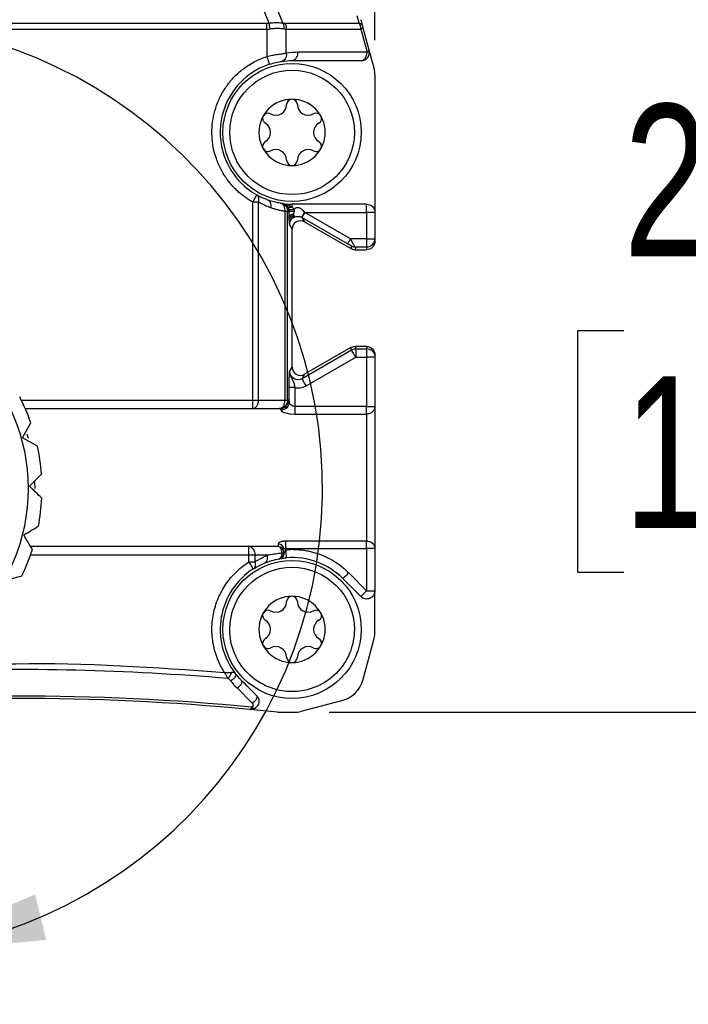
# Model space of a CAD drawing. Header units: millimetres. Extents: x 0 to 432, y 0 to 279.
# Tile 7 of 20: x 381 to 405, y 107 to 143. Entities that reach past the tile are written whole.
import ezdxf

# ---------------------------------------------------------------- set-up
doc = ezdxf.new("R2010")
doc.units = ezdxf.units.MM
doc.layers.add('DIMENSIONS', color=140, linetype='Continuous', lineweight=25)
doc.layers.add('TEXT', color=140, linetype='Continuous', lineweight=25)
doc.styles.add('SLDTEXTSTYLE0', font='TXT', dxfattribs={"width": 0.75})
doc.dimstyles.new('SLDDIMSTYLE0', dxfattribs={"dimtxt": 5.5, "dimasz": 5.5, "dimexe": 0, "dimexo": 0.0625, "dimgap": 1.375, "dimtad": 0, "dimtih": 1, "dimtoh": 1, "dimdec": 1, "dimrnd": 1e-09, "dimzin": 4, "dimdsep": 46, "dimtxsty": 'SLDTEXTSTYLE0', "dimsah": 1, "dimcen": 0.09, "dimadec": 0, "dimazin": 1, "dimtfac": 1, "dimtdec": 1, "dimtmove": 0, "dimatfit": 0, "dimfxl": 0, "dimfrac": 2, "dimtolj": 1, "dimtzin": 12, "dimarcsym": 0})

# ---------------------------------------------------------------- blocks, each defined once
blk = doc.blocks.new('_D')
at = {"layer": 'DIMENSIONS'}
for p, q in [((367.417, 142.221), (367.417, 163.127)), ((393.417, 142.221), (393.417, 163.127)), ((373.305, 160.762), (371.63, 160.762)), ((371.63, 160.762), (371.63, 152.03)), ((387.529, 160.762), (389.205, 160.762)), ((389.205, 160.762), (389.205, 152.03)), ((367.417, 159.952), (356.84, 159.952)), ((393.417, 159.952), (403.994, 159.952)), ((371.63, 152.03), (373.305, 152.03)), ((389.205, 152.03), (387.529, 152.03))]:
    blk.add_line(p, q, dxfattribs=at)
for points in [[(367.417, 159.952), (361.917, 160.798), (361.917, 159.106)], [(393.417, 159.952), (398.917, 159.106), (398.917, 160.798)]]:
    blk.add_solid(points, dxfattribs=at)
at = {"layer": 'DIMENSIONS', "char_height": 5.5, "attachment_point": 1, "style": 'SLDTEXTSTYLE0'}
for s, insert in [('26.0', (373.305, 168.969)), ('1.02', (373.305, 159.12))]:
    blk.add_mtext(s, dxfattribs=dict(at, insert=insert))
blk = doc.blocks.new('_D_1')
at = {"layer": 'DIMENSIONS'}
for p, q in [((409.534, 143.883), (409.534, 154.46)), ((390.461, 143.883), (412.709, 143.883)), ((402.422, 131.693), (400.747, 131.693)), ((400.747, 131.693), (400.747, 122.961)), ((416.646, 131.693), (418.322, 131.693)), ((418.322, 131.693), (418.322, 122.961)), ((400.747, 122.961), (402.422, 122.961)), ((418.322, 122.961), (416.646, 122.961)), ((391.756, 117.883), (412.709, 117.883)), ((409.534, 117.883), (409.534, 107.306))]:
    blk.add_line(p, q, dxfattribs=at)
for points in [[(409.534, 143.883), (410.38, 149.383), (408.688, 149.383)], [(409.534, 117.883), (408.688, 112.383), (410.38, 112.383)]]:
    blk.add_solid(points, dxfattribs=at)
at = {"layer": 'DIMENSIONS', "char_height": 5.5, "attachment_point": 1, "style": 'SLDTEXTSTYLE0'}
for s, insert in [('26.0', (402.422, 139.9)), ('1.02', (402.422, 130.051))]:
    blk.add_mtext(s, dxfattribs=dict(at, insert=insert))

msp = doc.modelspace()

# ---------------------------------------------------------------- linework, layer by layer
for p, q in [((389.586, 142.841), (389.191, 143.795)), ((389.691, 143.795), (390.086, 142.841)), ((392.844, 142.836), (392.773, 143.099)), ((371.331, 142.836), (389.503, 142.836)), ((389.503, 142.624), (389.503, 142.836)), ((390.148, 142.836), (392.844, 142.836)), ((392.983, 142.702), (392.913, 142.964)), ((393.209, 141.86), (392.983, 142.702)), ((371.331, 142.624), (389.503, 142.624)), ((389.503, 142.624), (389.503, 141.635)), ((390.21, 141.752), (390.21, 142.624)), ((390.21, 142.624), (392.906, 142.624)), ((392.906, 142.624), (393.131, 141.783)), ((393.131, 141.783), (390.629, 141.783)), ((393.383, 141.21), (393.209, 141.86)), ((390.417, 141.483), (392.919, 141.483)), ((393.417, 140.951), (393.417, 135.983)), ((389.205, 136.355), (388.996, 136.355)), ((388.996, 129.183), (388.996, 136.355)), ((389.205, 129.183), (389.205, 136.355)), ((390.161, 136.276), (390.1, 136.282)), ((393.117, 136.283), (390.417, 136.283)), ((390.417, 136.179), (390.417, 136.283)), ((390.164, 129.183), (390.164, 136.02)), ((390.255, 136.02), (390.229, 136.02)), ((390.255, 129.183), (390.255, 136.02)), ((390.863, 135.983), (393.117, 135.983)), ((392.528, 135.022), (390.875, 135.977)), ((393.117, 135.983), (393.117, 135.022)), ((393.417, 135.983), (393.329, 135.983)), ((393.417, 135.983), (393.417, 135.022)), ((390.417, 135.383), (390.325, 135.544)), ((390.768, 135.807), (390.775, 135.803)), ((392.428, 134.849), (390.775, 135.803)), ((390.775, 135.803), (390.867, 135.643)), ((390.867, 135.643), (392.548, 134.673)), ((390.417, 130.382), (390.417, 135.383)), ((393.117, 135.022), (392.528, 135.022)), ((393.417, 135.022), (393.417, 134.933)), ((392.572, 134.764), (392.548, 134.673)), ((392.722, 134.722), (392.698, 134.633)), ((392.698, 134.633), (393.117, 134.633)), ((393.117, 134.722), (392.722, 134.722)), ((393.117, 134.722), (393.117, 134.633)), ((390.778, 129.967), (392.572, 131.003)), ((392.548, 131.093), (390.867, 130.122)), ((392.572, 131.003), (392.548, 131.093)), ((392.698, 131.133), (392.722, 131.043)), ((393.117, 131.133), (392.698, 131.133)), ((392.722, 131.043), (392.722, 130.952)), ((392.722, 131.043), (393.117, 131.043)), ((393.117, 131.133), (393.117, 131.043)), ((390.927, 129.708), (392.722, 130.743)), ((392.722, 130.743), (393.117, 130.743)), ((393.117, 130.743), (393.117, 128.958)), ((393.417, 130.833), (393.417, 130.743)), ((393.417, 130.743), (393.417, 128.958)), ((390.328, 130.227), (390.417, 130.382)), ((390.867, 130.122), (390.778, 129.967)), ((390.313, 129.114), (390.313, 129.638)), ((390.513, 129.638), (390.513, 128.958)), ((380.623, 129.183), (388.996, 129.183)), ((388.996, 129.183), (389.108, 129.183)), ((388.996, 128.883), (388.996, 129.183)), ((389.108, 129.183), (389.205, 129.183)), ((389.205, 129.183), (390.164, 129.183)), ((390.294, 129.183), (390.255, 129.183)), ((380.762, 128.883), (388.996, 128.883)), ((388.996, 128.883), (389.955, 128.883)), ((389.955, 128.883), (389.994, 128.883)), ((390.513, 128.958), (390.513, 128.682)), ((393.117, 128.958), (390.513, 128.958)), ((393.117, 128.958), (393.329, 128.958)), ((390.322, 128.696), (390.513, 128.682)), ((390.513, 128.682), (393.117, 128.682)), ((393.117, 128.682), (393.117, 124.084)), ((380.663, 127.825), (380.965, 128.364)), ((381.202, 127.523), (380.663, 127.825)), ((380.877, 127.802), (380.833, 127.956)), ((380.917, 126.068), (381.348, 126.51)), ((381.359, 125.637), (380.917, 126.068)), ((381.117, 125.983), (381.113, 126.23)), ((388.859, 123.883), (380.958, 123.883)), ((389.917, 123.883), (388.859, 123.883)), ((389.917, 123.973), (389.917, 123.883)), ((393.117, 124.084), (390.197, 124.084)), ((390.197, 123.808), (390.197, 123.774)), ((390.197, 123.808), (393.117, 123.808)), ((393.117, 123.808), (393.117, 122.284)), ((393.417, 123.808), (393.329, 123.808)), ((393.417, 123.808), (393.417, 122.284)), ((380.959, 123.583), (388.859, 123.583)), ((388.859, 123.328), (388.859, 123.583)), ((389.071, 123.583), (389.071, 123.328)), ((389.071, 123.583), (389.571, 123.583)), ((388.859, 123.328), (388.973, 123.328)), ((392.256, 122.721), (392.905, 122.072)), ((392.468, 122.933), (393.117, 122.284)), ((393.417, 120.814), (393.417, 122.284)), ((392.975, 119.032), (393.383, 120.556)), ((388.425, 118.762), (388.974, 118.212)), ((390.744, 117.917), (392.268, 118.325)), ((389.891, 117.883), (390.486, 117.883))]:
    msp.add_line(p, q)
at = {"flags": 128}
for points in [[(392.983, 142.702), (392.984, 142.694), (392.981, 142.685), (392.976, 142.676), (392.967, 142.666), (392.956, 142.656), (392.942, 142.646), (392.925, 142.635), (392.906, 142.624)], [(393.131, 141.783), (393.15, 141.794), (393.167, 141.804), (393.181, 141.815), (393.193, 141.825), (393.201, 141.835), (393.207, 141.844), (393.209, 141.853), (393.209, 141.86)], [(388.996, 136.355), (389.024, 136.406), (389.052, 136.455), (389.077, 136.5), (389.1, 136.54), (389.118, 136.573), (389.132, 136.597), (389.14, 136.612), (389.143, 136.617)], [(390.451, 135.863), (390.457, 135.851), (390.463, 135.841), (390.468, 135.832), (390.472, 135.824), (390.476, 135.818), (390.478, 135.813), (390.48, 135.809), (390.481, 135.808)], [(390.875, 135.977), (390.855, 135.943), (390.837, 135.912), (390.82, 135.882), (390.805, 135.856), (390.792, 135.834), (390.783, 135.818), (390.777, 135.808), (390.775, 135.803)], [(389.953, 123.441), (389.987, 123.45), (390.005, 123.458)], [(392.468, 122.933), (392.426, 122.892), (392.387, 122.852), (392.35, 122.816), (392.318, 122.783), (392.291, 122.757), (392.272, 122.737), (392.26, 122.725), (392.256, 122.721)], [(392.967, 122.134), (392.953, 122.12), (392.941, 122.108), (392.93, 122.097), (392.921, 122.088), (392.914, 122.081), (392.909, 122.076), (392.906, 122.073), (392.905, 122.072)]]:
    msp.add_lwpolyline(points, dxfattribs=at)
for centre, radius in [((390.417, 138.883), 2.5), ((374.117, 125.983), 6.75), ((390.417, 120.883), 2.5)]:
    msp.add_circle(centre, radius)
for centre, radius, start, end in [((392.574, 142.649), 0.329, 15.8639, 34.7147), ((392.789, 142.64), 0.204, 17.6778, 74.5325), ((392.496, 142.625), 0.41, 359.8768, 16.1353), ((390.364, 141.745), 0.268, 281.4212, 8.0499), ((392.919, 141.783), 0.3, 270, 15), ((392.91, 141.67), 0.188, 272.7959, 327.9257), ((392.76, 141.776), 0.371, 326.3489, 1.0012), ((390.417, 138.883), 2.6, 108.3757, 240.6465), ((392.417, 140.951), 1, 0, 15), ((390.417, 138.883), 1.2, 0, 180), ((389.832, 139.896), 0.39, 240.7984, 359.2016), ((390.417, 139.888), 0.195, 90, 179.2016), ((390.417, 139.888), 0.195, 0.7984, 90), ((391.002, 139.896), 0.39, 180.7984, 299.2016), ((389.547, 139.385), 0.195, 150, 239.2016), ((389.547, 139.385), 0.195, 60.7984, 150), ((391.288, 139.385), 0.195, 30, 119.2016), ((391.288, 139.385), 0.195, 300.7984, 30), ((389.247, 138.883), 0.39, 300.7984, 59.2016), ((391.587, 138.883), 0.39, 120.7984, 239.2016), ((390.417, 138.883), 1.2, 180, 0), ((389.547, 138.38), 0.195, 120.7984, 210), ((391.288, 138.38), 0.195, 330, 59.2016), ((389.547, 138.38), 0.195, 210, 299.2016), ((389.832, 137.87), 0.39, 0.7984, 119.2016), ((391.002, 137.87), 0.39, 60.7984, 179.2016), ((391.288, 138.38), 0.195, 240.7984, 330), ((390.417, 137.878), 0.195, 180.7984, 270), ((390.417, 137.878), 0.195, 270, 359.2016), ((390.417, 138.883), 2.6, 262.2838, 270), ((393.117, 135.022), 0.3, 314.9831, 359.9977), ((392.619, 134.867), 0.113, 245.5515, 297.9431), ((393.117, 130.743), 0.3, 45.017, 90.0021), ((374.117, 125.983), 7.25, 19.1719, 27.2633), ((389.994, 129.183), 0.3, 270.0136, 0.0134), ((374.117, 125.983), 7.25, 4.1719, 12.2633), ((374.117, 125.983), 7.25, 349.1719, 357.2633), ((374.117, 125.983), 7.25, 334.1719, 342.2633), ((388.849, 123.695), 0.188, 32.0745, 87.2031), ((389.917, 123.683), 0.2, 0, 90), ((389.917, 123.638), 0.2, 306.0208, 359.9998), ((390.417, 120.883), 2.6, 45, 94.3506), ((390.417, 120.883), 2.6, 122.5109, 217.8015), ((390.417, 120.883), 1.2, 0, 180), ((390.417, 121.888), 0.195, 90, 179.2016), ((390.417, 121.888), 0.195, 0.7984, 90), ((389.832, 121.896), 0.39, 240.7984, 359.2016), ((391.002, 121.896), 0.39, 180.7984, 299.2016), ((389.547, 121.385), 0.195, 150, 239.2016), ((389.547, 121.385), 0.195, 60.7984, 150), ((391.288, 121.385), 0.195, 30, 119.2016), ((391.288, 121.385), 0.195, 300.7984, 30), ((390.417, 120.883), 1.2, 180, 0), ((389.247, 120.883), 0.39, 300.7984, 59.2016), ((391.587, 120.883), 0.39, 120.7984, 239.2016), ((389.547, 120.38), 0.195, 120.7984, 210), ((391.288, 120.38), 0.195, 330, 59.2016), ((392.417, 120.814), 1, 345, 0), ((389.547, 120.38), 0.195, 210, 299.2016), ((389.832, 119.87), 0.39, 0.7984, 119.2016), ((391.002, 119.87), 0.39, 60.7984, 179.2016), ((391.288, 120.38), 0.195, 240.7984, 330), ((390.417, 119.878), 0.195, 180.7984, 270), ((390.417, 119.878), 0.195, 270, 359.2016), ((380.417, 28.383), 91.046, 85.16087, 92.09708), ((387.781, 119.433), 0.456, 313.9201, 346.5954), ((392.009, 119.291), 1, 285, 345), ((380.417, 28.383), 90.088, 84.55402, 95.44598), ((380.417, 28.383), 90, 84.59891, 95.40109), ((389.047, 118.158), 0.124, 229.7166, 299.4363), ((380.417, 28.383), 90, 83.95769, 84.59891), ((390.486, 118.883), 1, 270, 285)]:
    msp.add_arc(centre, radius, start, end)
for points, knots in [([(389.503, 142.836), (389.517, 142.837), (389.545, 142.837), (389.572, 142.84), (389.586, 142.841)], [0, 0, 0, 0, 0.499219, 1, 1, 1, 1]), ([(389.586, 142.841), (389.616, 142.845), (389.675, 142.853), (389.763, 142.859), (389.849, 142.862), (389.932, 142.859), (390.012, 142.853), (390.061, 142.845), (390.086, 142.841)], [0, 0, 0, 0, 0.166896, 0.333531, 0.500032, 0.666525, 0.833139, 1, 1, 1, 1]), ([(390.121, 142.629), (390.097, 142.631), (390.048, 142.636), (389.969, 142.64), (389.886, 142.641), (389.8, 142.64), (389.712, 142.636), (389.652, 142.631), (389.621, 142.629)], [0, 0, 0, 0, 0.166916, 0.333563, 0.500068, 0.666558, 0.83316, 1, 1, 1, 1]), ([(390.086, 142.841), (390.097, 142.84), (390.118, 142.837), (390.138, 142.837), (390.148, 142.836)], [0, 0, 0, 0, 0.5009451, 1, 1, 1, 1]), ([(388.996, 136.355), (388.948, 136.383), (388.854, 136.438), (388.719, 136.53), (388.589, 136.63), (388.465, 136.736), (388.284, 136.911), (388.063, 137.171), (387.838, 137.535), (387.667, 137.929), (387.524, 138.468), (387.492, 139.164), (387.656, 139.841), (387.899, 140.343), (388.141, 140.697), (388.432, 141.012), (388.726, 141.248), (389.002, 141.419), (389.246, 141.542), (389.417, 141.604), (389.503, 141.635)], [0, 0, 0, 0, 0.0245637, 0.0490161, 0.0734354, 0.0979007, 0.1224902, 0.1863078, 0.2502036, 0.3140213, 0.3779171, 0.500014, 0.6221109, 0.6859286, 0.7498244, 0.813642, 0.8775378, 0.9184015, 0.9591005, 1, 1, 1, 1]), ([(389.503, 141.635), (389.535, 141.642), (389.598, 141.656), (389.693, 141.676), (389.787, 141.693), (389.88, 141.709), (389.969, 141.722), (390.055, 141.734), (390.137, 141.744), (390.186, 141.75), (390.21, 141.752)], [0, 0, 0, 0, 0.122414, 0.24547, 0.369216, 0.493703, 0.618978, 0.745088, 0.87208, 1, 1, 1, 1]), ([(389.503, 141.635), (389.525, 141.568), (389.551, 141.489), (389.588, 141.378), (389.598, 141.35), (389.598, 141.35)], [0, 0, 0, 0, 0.5, 0.5, 1, 1, 1, 1]), ([(390.21, 141.752), (390.215, 141.684), (390.202, 141.607), (390.137, 141.494), (390.087, 141.462), (390.041, 141.455)], [0, 0, 0, 0, 0.5, 0.5, 1, 1, 1, 1]), ([(389.598, 141.35), (389.678, 141.377), (389.76, 141.4), (389.913, 141.435), (389.983, 141.447), (390.041, 141.455)], [0, 0, 0, 0, 0.5, 0.5, 1, 1, 1, 1]), ([(388.164, 138.883), (388.164, 140.126), (389.174, 141.136), (391.661, 141.136), (392.671, 140.126), (392.671, 138.883)], [0, 0, 0, 0, 0.5, 0.5, 1, 1, 1, 1]), ([(392.671, 138.883), (392.671, 137.639), (391.661, 136.629), (389.174, 136.629), (388.164, 137.639), (388.164, 138.883)], [0, 0, 0, 0, 0.5, 0.5, 1, 1, 1, 1]), ([(389.213, 136.515), (389.213, 136.515), (389.212, 136.517), (389.212, 136.52), (389.21, 136.525), (389.207, 136.535), (389.201, 136.553), (389.186, 136.58), (389.165, 136.603), (389.148, 136.613), (389.143, 136.617)], [0, 0, 0, 0, 0.015638, 0.031277, 0.062555, 0.125107, 0.250189, 0.50017, 0.836434, 1, 1, 1, 1]), ([(389.205, 136.355), (389.208, 136.369), (389.215, 136.398), (389.22, 136.439), (389.22, 136.472), (389.217, 136.494), (389.215, 136.504), (389.214, 136.51), (389.214, 136.513), (389.213, 136.514), (389.213, 136.515)], [0, 0, 0, 0, 0.249984, 0.499968, 0.749879, 0.874926, 0.937461, 0.968731, 0.984365, 1, 1, 1, 1]), ([(389.652, 136.152), (389.6, 136.171), (389.499, 136.209), (389.349, 136.277), (389.253, 136.329), (389.205, 136.355)], [0, 0, 0, 0, 0.338362, 0.671475, 1, 1, 1, 1]), ([(389.652, 136.152), (389.655, 136.183), (389.663, 136.248), (389.643, 136.335), (389.603, 136.403), (389.563, 136.424), (389.543, 136.434)], [0, 0, 0, 0, 0.242908, 0.500061, 0.757118, 1, 1, 1, 1]), ([(390.164, 136.02), (390.169, 136.086), (390.158, 136.162), (390.096, 136.275), (390.048, 136.309), (390.003, 136.316)], [0, 0, 0, 0, 0.5, 0.5, 1, 1, 1, 1]), ([(390.003, 136.316), (390.067, 136.306), (390.135, 136.271), (390.231, 136.159), (390.255, 136.085), (390.255, 136.02)], [0, 0, 0, 0, 0.5, 0.5, 1, 1, 1, 1]), ([(390.257, 136.19), (390.25, 136.199), (390.236, 136.217), (390.212, 136.241), (390.187, 136.261), (390.159, 136.277), (390.129, 136.292), (390.097, 136.302), (390.076, 136.305), (390.068, 136.306)], [0, 0, 0, 0, 0.116844, 0.252176, 0.405961, 0.526744, 0.684642, 0.879122, 1, 1, 1, 1]), ([(390.068, 136.306), (390.099, 136.301), (390.155, 136.292), (390.229, 136.272), (390.296, 136.249), (390.358, 136.22), (390.399, 136.192), (390.417, 136.179)], [0, 0, 0, 0, 0.254132, 0.458606, 0.613418, 0.822721, 1, 1, 1, 1]), ([(393.117, 135.983), (393.117, 136.061), (393.117, 136.139), (393.117, 136.25), (393.117, 136.283), (393.117, 136.283)], [0, 0, 0, 0, 0.5, 0.5, 1, 1, 1, 1]), ([(393.117, 136.283), (393.196, 136.283), (393.274, 136.25), (393.385, 136.139), (393.417, 136.061), (393.417, 135.983)], [0, 0, 0, 0, 0.5, 0.5, 1, 1, 1, 1]), ([(390.164, 136.02), (390.12, 136.028), (390.033, 136.043), (389.904, 136.073), (389.777, 136.109), (389.693, 136.137), (389.652, 136.152)], [0, 0, 0, 0, 0.253052, 0.503881, 0.752769, 1, 1, 1, 1]), ([(390.296, 136.114), (390.29, 136.128), (390.279, 136.157), (390.265, 136.178), (390.257, 136.19)], [0, 0, 0, 0, 0.466784, 1, 1, 1, 1]), ([(390.417, 136.179), (390.387, 136.166), (390.353, 136.159), (390.294, 136.162), (390.27, 136.173), (390.257, 136.19)], [0, 0, 0, 0, 0.5, 0.5, 1, 1, 1, 1]), ([(390.313, 136.011), (390.313, 136.023), (390.312, 136.048), (390.305, 136.083), (390.299, 136.104), (390.296, 136.114)], [0, 0, 0, 0, 0.325154, 0.654883, 1, 1, 1, 1]), ([(390.296, 136.114), (390.301, 136.107), (390.313, 136.092), (390.358, 136.084), (390.417, 136.086), (390.462, 136.098), (390.483, 136.103)], [0, 0, 0, 0, 0.243437, 0.501751, 0.759145, 1, 1, 1, 1]), ([(390.488, 136.014), (390.445, 136.014), (390.398, 136.013), (390.332, 136.012), (390.314, 136.012), (390.313, 136.011)], [0, 0, 0, 0, 0.5, 0.5, 1, 1, 1, 1]), ([(390.314, 135.841), (390.314, 135.859), (390.314, 135.895), (390.313, 135.953), (390.313, 135.992), (390.313, 136.011)], [0, 0, 0, 0, 0.334096, 0.665337, 1, 1, 1, 1]), ([(390.466, 135.92), (390.427, 135.915), (390.386, 135.905), (390.33, 135.876), (390.315, 135.857), (390.314, 135.841)], [0, 0, 0, 0, 0.5, 0.5, 1, 1, 1, 1]), ([(390.451, 135.863), (390.415, 135.855), (390.379, 135.838), (390.33, 135.794), (390.317, 135.768), (390.316, 135.743)], [0, 0, 0, 0, 0.5, 0.5, 1, 1, 1, 1]), ([(390.451, 135.863), (390.442, 135.849), (390.424, 135.819), (390.392, 135.77), (390.362, 135.714), (390.332, 135.638), (390.327, 135.58), (390.325, 135.544)], [0, 0, 0, 0, 0.14648, 0.316358, 0.509209, 0.700957, 1, 1, 1, 1]), ([(390.417, 136.179), (390.43, 136.167), (390.455, 136.145), (390.474, 136.116), (390.483, 136.103)], [0, 0, 0, 0, 0.5352718, 1, 1, 1, 1]), ([(390.488, 136.014), (390.485, 135.998), (390.477, 135.966), (390.47, 135.935), (390.466, 135.92)], [0, 0, 0, 0, 0.493664, 1, 1, 1, 1]), ([(390.466, 135.92), (390.479, 135.888), (390.489, 135.862), (390.5, 135.828), (390.501, 135.819), (390.5, 135.817)], [0, 0, 0, 0, 0.5, 0.5, 1, 1, 1, 1]), ([(390.483, 136.103), (390.5, 136.115), (390.529, 136.138), (390.577, 136.158), (390.61, 136.162), (390.627, 136.162), (390.634, 136.162), (390.646, 136.161), (390.693, 136.154), (390.754, 136.118), (390.817, 136.053), (390.847, 136.007), (390.863, 135.983)], [0, 0, 0, 0, 0.1328152, 0.2446729, 0.3305764, 0.3409639, 0.3513602, 0.3722892, 0.4153787, 0.654643, 0.8175853, 1, 1, 1, 1]), ([(390.483, 136.103), (390.486, 136.093), (390.492, 136.074), (390.493, 136.044), (390.49, 136.024), (390.488, 136.014)], [0, 0, 0, 0, 0.345541, 0.67778, 1, 1, 1, 1]), ([(390.768, 135.807), (390.769, 135.808), (390.776, 135.822), (390.811, 135.886), (390.838, 135.937), (390.863, 135.983)], [0, 0, 0, 0, 0.5, 0.5, 1, 1, 1, 1]), ([(390.316, 135.743), (390.316, 135.758), (390.315, 135.789), (390.315, 135.823), (390.314, 135.841)], [0, 0, 0, 0, 0.4993, 1, 1, 1, 1]), ([(390.325, 135.544), (390.324, 135.561), (390.322, 135.592), (390.32, 135.641), (390.318, 135.69), (390.317, 135.726), (390.316, 135.743)], [0, 0, 0, 0, 0.329342, 0.57973, 0.794774, 1, 1, 1, 1]), ([(390.325, 135.544), (390.325, 135.598), (390.339, 135.651), (390.394, 135.743), (390.434, 135.782), (390.481, 135.808)], [0, 0, 0, 0, 0.5, 0.5, 1, 1, 1, 1]), ([(390.867, 135.643), (390.776, 135.696), (390.658, 135.695), (390.477, 135.591), (390.417, 135.488), (390.417, 135.383)], [0, 0, 0, 0, 0.5, 0.5, 1, 1, 1, 1]), ([(390.5, 135.817), (390.538, 135.834), (390.587, 135.845), (390.69, 135.84), (390.734, 135.826), (390.768, 135.807)], [0, 0, 0, 0, 0.5, 0.5, 1, 1, 1, 1]), ([(392.528, 135.022), (392.504, 134.982), (392.477, 134.935), (392.439, 134.868), (392.428, 134.85), (392.428, 134.849)], [0, 0, 0, 0, 0.5, 0.5, 1, 1, 1, 1]), ([(392.572, 134.764), (392.565, 134.768), (392.549, 134.778), (392.517, 134.797), (392.476, 134.821), (392.444, 134.839), (392.428, 134.849)], [0, 0, 0, 0, 0.174109, 0.376431, 0.675246, 1, 1, 1, 1]), ([(392.528, 135.022), (392.537, 135.007), (392.554, 134.977), (392.577, 134.936), (392.597, 134.901), (392.621, 134.859), (392.648, 134.811), (392.664, 134.781), (392.672, 134.767)], [0, 0, 0, 0, 0.1603372, 0.3024847, 0.4264643, 0.5323135, 0.7765566, 1, 1, 1, 1]), ([(393.117, 135.022), (393.117, 135.007), (393.117, 134.98), (393.117, 134.944), (393.117, 134.903), (393.117, 134.858), (393.117, 134.795), (393.117, 134.738), (393.117, 134.727), (393.117, 134.722)], [0, 0, 0, 0, 0.0961891, 0.1765562, 0.2411135, 0.3799923, 0.5012581, 0.7639035, 1, 1, 1, 1]), ([(393.117, 135.022), (393.196, 135.022), (393.274, 135.022), (393.385, 135.022), (393.417, 135.022), (393.417, 135.022)], [0, 0, 0, 0, 0.5, 0.5, 1, 1, 1, 1]), ([(393.417, 134.933), (393.417, 134.854), (393.385, 134.776), (393.274, 134.665), (393.196, 134.633), (393.117, 134.633)], [0, 0, 0, 0, 0.5, 0.5, 1, 1, 1, 1]), ([(392.722, 134.722), (392.706, 134.723), (392.677, 134.725), (392.636, 134.735), (392.602, 134.748), (392.581, 134.759), (392.572, 134.764)], [0, 0, 0, 0, 0.298506, 0.564669, 0.798495, 1, 1, 1, 1]), ([(392.672, 134.767), (392.676, 134.76), (392.686, 134.744), (392.702, 134.728), (392.715, 134.724), (392.722, 134.722)], [0, 0, 0, 0, 0.278605, 0.611938, 1, 1, 1, 1]), ([(392.722, 130.743), (392.683, 130.81), (392.645, 130.876), (392.59, 130.972), (392.573, 131.001), (392.572, 131.003)], [0, 0, 0, 0, 0.5, 0.5, 1, 1, 1, 1]), ([(393.117, 131.133), (393.196, 131.133), (393.274, 131.1), (393.385, 130.989), (393.417, 130.911), (393.417, 130.833)], [0, 0, 0, 0, 0.5, 0.5, 1, 1, 1, 1]), ([(393.117, 131.043), (393.117, 131.042), (393.117, 131.039), (393.117, 131.021), (393.117, 130.994), (393.117, 130.955), (393.117, 130.908), (393.117, 130.858), (393.117, 130.802), (393.117, 130.765), (393.117, 130.743)], [0, 0, 0, 0, 0.117578, 0.236552, 0.362713, 0.500011, 0.620969, 0.759602, 0.862048, 1, 1, 1, 1]), ([(393.417, 130.743), (393.417, 130.743), (393.385, 130.743), (393.274, 130.743), (393.196, 130.743), (393.117, 130.743)], [0, 0, 0, 0, 0.5, 0.5, 1, 1, 1, 1]), ([(390.313, 129.638), (390.313, 129.661), (390.313, 129.705), (390.313, 129.771), (390.314, 129.835), (390.315, 129.896), (390.316, 129.962), (390.318, 130.029), (390.32, 130.098), (390.324, 130.166), (390.326, 130.205), (390.328, 130.227)], [0, 0, 0, 0, 0.08311, 0.164905, 0.246734, 0.329945, 0.415819, 0.53242, 0.654474, 0.804997, 1, 1, 1, 1]), ([(390.328, 130.227), (390.328, 130.209), (390.329, 130.175), (390.338, 130.129), (390.349, 130.091), (390.369, 130.041), (390.4, 129.982), (390.438, 129.915), (390.468, 129.851), (390.488, 129.784), (390.503, 129.712), (390.509, 129.663), (390.513, 129.638)], [0, 0, 0, 0, 0.085564, 0.15978, 0.222657, 0.274035, 0.420356, 0.55244, 0.667998, 0.787708, 0.890088, 1, 1, 1, 1]), ([(390.778, 129.967), (390.687, 129.915), (390.568, 129.914), (390.387, 130.019), (390.328, 130.122), (390.328, 130.227)], [0, 0, 0, 0, 0.5, 0.5, 1, 1, 1, 1]), ([(390.417, 130.382), (390.417, 130.277), (390.477, 130.175), (390.658, 130.07), (390.776, 130.07), (390.867, 130.122)], [0, 0, 0, 0, 0.5, 0.5, 1, 1, 1, 1]), ([(390.927, 129.708), (390.893, 129.768), (390.852, 129.838), (390.794, 129.939), (390.779, 129.965), (390.778, 129.967)], [0, 0, 0, 0, 0.5, 0.5, 1, 1, 1, 1]), ([(390.513, 129.638), (390.461, 129.638), (390.41, 129.638), (390.337, 129.638), (390.314, 129.638), (390.313, 129.638)], [0, 0, 0, 0, 0.5, 0.5, 1, 1, 1, 1]), ([(390.513, 129.638), (390.539, 129.634), (390.592, 129.626), (390.675, 129.627), (390.76, 129.64), (390.846, 129.665), (390.9, 129.693), (390.927, 129.708)], [0, 0, 0, 0, 0.18431, 0.376462, 0.576408, 0.784223, 1, 1, 1, 1]), ([(388.996, 128.883), (389.007, 128.883), (389.026, 128.885), (389.052, 128.893), (389.093, 128.913), (389.148, 128.965), (389.187, 129.052), (389.202, 129.127), (389.204, 129.165), (389.205, 129.183)], [0, 0, 0, 0, 0.099171, 0.17944, 0.240801, 0.500091, 0.75938, 0.885889, 1, 1, 1, 1]), ([(389.955, 128.883), (390.01, 128.883), (390.064, 128.915), (390.141, 129.026), (390.164, 129.104), (390.164, 129.183)], [0, 0, 0, 0, 0.5, 0.5, 1, 1, 1, 1]), ([(390.255, 129.183), (390.255, 129.104), (390.223, 129.026), (390.112, 128.915), (390.033, 128.883), (389.955, 128.883)], [0, 0, 0, 0, 0.5, 0.5, 1, 1, 1, 1]), ([(390.313, 129.114), (390.312, 129.046), (390.283, 128.965), (390.166, 128.851), (390.083, 128.822), (390.013, 128.822)], [0, 0, 0, 0, 0.5, 0.5, 1, 1, 1, 1]), ([(390.294, 129.183), (390.296, 129.182), (390.299, 129.18), (390.303, 129.167), (390.308, 129.146), (390.311, 129.125), (390.313, 129.114)], [0, 0, 0, 0, 0.250392, 0.50001, 0.749622, 1, 1, 1, 1]), ([(390.513, 128.958), (390.461, 128.958), (390.41, 128.981), (390.337, 129.046), (390.314, 129.085), (390.313, 129.114)], [0, 0, 0, 0, 0.5, 0.5, 1, 1, 1, 1]), ([(390.013, 128.822), (390.022, 128.808), (390.04, 128.78), (390.153, 128.73), (390.264, 128.707), (390.322, 128.696)], [0, 0, 0, 0, 0.310926, 0.646698, 1, 1, 1, 1]), ([(393.117, 128.682), (393.117, 128.705), (393.117, 128.744), (393.117, 128.841), (393.117, 128.899), (393.117, 128.958)], [0, 0, 0, 0, 0.5, 0.5, 1, 1, 1, 1]), ([(393.329, 128.763), (393.298, 128.739), (393.236, 128.693), (393.157, 128.686), (393.117, 128.682)], [0, 0, 0, 0, 0.500006, 1, 1, 1, 1]), ([(393.417, 128.958), (393.413, 128.921), (393.405, 128.848), (393.355, 128.791), (393.329, 128.763)], [0, 0, 0, 0, 0.500036, 1, 1, 1, 1]), ([(393.417, 128.958), (393.417, 128.936), (393.417, 128.892), (393.417, 128.817), (393.417, 128.734), (393.417, 128.643), (393.417, 128.493), (393.417, 128.263), (393.417, 127.931), (393.417, 127.566), (393.417, 127.056), (393.417, 126.383), (393.417, 125.71), (393.417, 125.2), (393.417, 124.835), (393.417, 124.503), (393.417, 124.249), (393.417, 124.059), (393.417, 123.919), (393.417, 123.845), (393.417, 123.808)], [0, 0, 0, 0, 0.024554, 0.048994, 0.0734, 0.097853, 0.122433, 0.18628, 0.250208, 0.314055, 0.377983, 0.500014, 0.622046, 0.685893, 0.749821, 0.813668, 0.877596, 0.918441, 0.959118, 1, 1, 1, 1]), ([(381.359, 125.637), (381.285, 125.709), (381.138, 125.852), (380.99, 125.997), (380.917, 126.068)], [0, 0, 0, 0, 0.508828, 1, 1, 1, 1]), ([(380.707, 124.305), (380.795, 124.357), (380.973, 124.463), (381.149, 124.568), (381.238, 124.621)], [0, 0, 0, 0, 0.491172, 1, 1, 1, 1]), ([(381.023, 123.774), (380.97, 123.864), (380.865, 124.039), (380.759, 124.218), (380.707, 124.305)], [0, 0, 0, 0, 0.508828, 1, 1, 1, 1]), ([(381.023, 123.774), (380.97, 123.864), (380.865, 124.039), (380.759, 124.218), (380.707, 124.305)], [0, 0, 0, 0, 0.508828, 1, 1, 1, 1]), ([(388.859, 123.583), (388.859, 123.661), (388.859, 123.739), (388.859, 123.85), (388.859, 123.883), (388.859, 123.883)], [0, 0, 0, 0, 0.5, 0.5, 1, 1, 1, 1]), ([(390.197, 124.084), (390.184, 124.084), (390.153, 124.083), (390.103, 124.077), (390.046, 124.066), (389.995, 124.05), (389.957, 124.032), (389.932, 124.013), (389.921, 123.997), (389.917, 123.983), (389.917, 123.977), (389.917, 123.973)], [0, 0, 0, 0, 0.081379, 0.1877, 0.317726, 0.470427, 0.592853, 0.714349, 0.848999, 0.924548, 1, 1, 1, 1]), ([(390.117, 123.781), (390.114, 123.806), (390.108, 123.856), (390.062, 123.92), (389.996, 123.965), (389.943, 123.97), (389.917, 123.973)], [0, 0, 0, 0, 0.249988, 0.499985, 0.749993, 1, 1, 1, 1]), ([(390.055, 123.654), (390.053, 123.669), (390.048, 123.7), (390.038, 123.742), (390.024, 123.783), (390.002, 123.826), (389.968, 123.871), (389.936, 123.878), (389.917, 123.883)], [0, 0, 0, 0, 0.113491, 0.231913, 0.35551, 0.484499, 0.702423, 1, 1, 1, 1]), ([(390.117, 123.781), (390.117, 123.792), (390.12, 123.797), (390.13, 123.805), (390.137, 123.808), (390.161, 123.813), (390.179, 123.808), (390.197, 123.808)], [0, 0, 0, 0, 0.25, 0.25, 0.5, 0.5, 1, 1, 1, 1]), ([(390.197, 123.774), (390.177, 123.767), (390.16, 123.729), (390.13, 123.668), (390.117, 123.638), (390.117, 123.638)], [0, 0, 0, 0, 0.5, 0.5, 1, 1, 1, 1]), ([(390.197, 123.808), (390.197, 123.86), (390.197, 123.918), (390.197, 124.019), (390.197, 124.061), (390.197, 124.084)], [0, 0, 0, 0, 0.5, 0.5, 1, 1, 1, 1]), ([(390.197, 123.774), (390.257, 123.778), (390.377, 123.785), (390.555, 123.782), (390.732, 123.768), (390.908, 123.744), (391.082, 123.708), (391.255, 123.661), (391.468, 123.59), (391.717, 123.482), (391.989, 123.326), (392.243, 123.145), (392.393, 123.004), (392.468, 122.933)], [0, 0, 0, 0, 0.072104, 0.143533, 0.214557, 0.285453, 0.356495, 0.427959, 0.500114, 0.626445, 0.752985, 0.876441, 1, 1, 1, 1]), ([(390.22, 123.475), (390.22, 123.475), (390.218, 123.505), (390.209, 123.621), (390.203, 123.704), (390.197, 123.774)], [0, 0, 0, 0, 0.5, 0.5, 1, 1, 1, 1]), ([(393.117, 123.808), (393.117, 123.866), (393.117, 123.925), (393.117, 124.022), (393.117, 124.061), (393.117, 124.084)], [0, 0, 0, 0, 0.5, 0.5, 1, 1, 1, 1]), ([(393.117, 124.084), (393.197, 124.084), (393.273, 124.055), (393.386, 123.951), (393.417, 123.881), (393.417, 123.808)], [0, 0, 0, 0, 0.5, 0.5, 1, 1, 1, 1]), ([(388.859, 123.583), (388.876, 123.583), (388.91, 123.583), (388.957, 123.583), (389, 123.583), (389.038, 123.583), (389.06, 123.583), (389.071, 123.583)], [0, 0, 0, 0, 0.2223897, 0.4293056, 0.6242048, 0.812233, 1, 1, 1, 1]), ([(389.071, 123.328), (389.106, 123.35), (389.177, 123.394), (389.286, 123.454), (389.397, 123.509), (389.473, 123.542), (389.511, 123.558)], [0, 0, 0, 0, 0.246006, 0.494479, 0.745716, 1, 1, 1, 1]), ([(389.511, 123.558), (389.523, 123.5), (389.522, 123.436), (389.486, 123.333), (389.452, 123.297), (389.414, 123.282)], [0, 0, 0, 0, 0.5, 0.5, 1, 1, 1, 1]), ([(389.571, 123.583), (389.652, 123.597), (389.814, 123.627), (389.974, 123.645), (390.055, 123.654)], [0, 0, 0, 0, 0.4986826, 1, 1, 1, 1]), ([(389.953, 123.441), (389.962, 123.444), (389.978, 123.448), (389.999, 123.466), (390.015, 123.487), (390.033, 123.52), (390.052, 123.572), (390.057, 123.628), (390.059, 123.655)], [0, 0, 0, 0, 0.15903, 0.300291, 0.420219, 0.516663, 0.766378, 1, 1, 1, 1]), ([(389.953, 123.441), (389.953, 123.441), (389.954, 123.441), (389.975, 123.445), (390.023, 123.453), (390.086, 123.462), (390.134, 123.468), (390.181, 123.472), (390.209, 123.474), (390.22, 123.475)], [0, 0, 0, 0, 0.113629, 0.303051, 0.598726, 0.713826, 0.831533, 0.937445, 1, 1, 1, 1]), ([(389.956, 123.442), (389.96, 123.443), (389.978, 123.445), (390.015, 123.457), (390.063, 123.481), (390.089, 123.506), (390.102, 123.518)], [0, 0, 0, 0, 0.069859, 0.377728, 0.687526, 1, 1, 1, 1]), ([(389.972, 123.452), (389.976, 123.453), (389.992, 123.454), (390.018, 123.466), (390.048, 123.485), (390.065, 123.504), (390.074, 123.513)], [0, 0, 0, 0, 0.107926, 0.403367, 0.702236, 1, 1, 1, 1]), ([(390.059, 123.655), (390.068, 123.655), (390.085, 123.655), (390.101, 123.655), (390.111, 123.655), (390.117, 123.655), (390.117, 123.656), (390.117, 123.656)], [0, 0, 0, 0, 0.2236897, 0.4166267, 0.5787569, 0.7998345, 1, 1, 1, 1]), ([(390.119, 123.643), (390.119, 123.631), (390.119, 123.606), (390.109, 123.568), (390.092, 123.531), (390.074, 123.51), (390.065, 123.5)], [0, 0, 0, 0, 0.2325535, 0.4794797, 0.7368942, 1, 1, 1, 1]), ([(390.119, 123.578), (390.112, 123.564), (390.099, 123.538), (390.079, 123.512), (390.068, 123.504), (390.068, 123.504)], [0, 0, 0, 0, 0.493365, 0.993183, 1, 1, 1, 1]), ([(387.969, 119.328), (387.942, 119.373), (387.887, 119.462), (387.814, 119.6), (387.749, 119.742), (387.692, 119.886), (387.643, 120.033), (387.601, 120.184), (387.537, 120.478), (387.496, 120.926), (387.567, 121.516), (387.753, 122.081), (387.999, 122.504), (388.236, 122.8), (388.425, 122.997), (388.632, 123.175), (388.783, 123.277), (388.859, 123.328)], [0, 0, 0, 0, 0.034553, 0.06886, 0.103021, 0.137137, 0.171307, 0.205633, 0.240214, 0.370062, 0.500029, 0.629877, 0.759843, 0.820131, 0.879893, 0.93967, 1, 1, 1, 1]), ([(388.164, 120.883), (388.164, 122.126), (389.174, 123.136), (391.661, 123.136), (392.671, 122.126), (392.671, 120.883)], [0, 0, 0, 0, 0.5, 0.5, 1, 1, 1, 1]), ([(389.02, 123.075), (389.02, 123.075), (389.003, 123.102), (388.942, 123.197), (388.901, 123.261), (388.859, 123.328)], [0, 0, 0, 0, 0.5, 0.5, 1, 1, 1, 1]), ([(389.071, 123.328), (389.087, 123.277), (389.093, 123.221), (389.074, 123.129), (389.05, 123.094), (389.02, 123.075)], [0, 0, 0, 0, 0.5, 0.5, 1, 1, 1, 1]), ([(380.048, 122.657), (380.146, 122.684), (380.346, 122.741), (380.543, 122.796), (380.643, 122.824)], [0, 0, 0, 0, 0.491172, 1, 1, 1, 1]), ([(380.048, 122.657), (380.146, 122.684), (380.346, 122.741), (380.543, 122.796), (380.643, 122.824)], [0, 0, 0, 0, 0.491172, 1, 1, 1, 1]), ([(393.417, 122.284), (393.417, 122.225), (393.399, 122.166), (393.334, 122.068), (393.286, 122.029), (393.178, 121.984), (393.117, 121.978), (393.001, 122.001), (392.947, 122.03), (392.905, 122.072)], [0, 0, 0, 0, 0.25, 0.25, 0.5, 0.5, 0.75, 0.75, 1, 1, 1, 1]), ([(393.117, 122.284), (393.196, 122.284), (393.274, 122.284), (393.385, 122.284), (393.417, 122.284), (393.417, 122.284)], [0, 0, 0, 0, 0.5, 0.5, 1, 1, 1, 1]), ([(392.671, 120.883), (392.671, 120.285), (392.433, 119.712), (391.588, 118.867), (391.015, 118.629), (389.82, 118.629), (389.246, 118.867), (388.401, 119.712), (388.164, 120.285), (388.164, 120.883)], [0, 0, 0, 0, 0.25, 0.25, 0.5, 0.5, 0.75, 0.75, 1, 1, 1, 1]), ([(377.387, 119.516), (378.397, 119.57), (381.924, 119.758), (385.452, 119.508), (387.969, 119.328)], [0, 0, 0, 0, 0.286362, 1, 1, 1, 1]), ([(388.098, 119.105), (388.091, 119.116), (388.077, 119.139), (388.054, 119.179), (388.029, 119.222), (388, 119.273), (387.98, 119.309), (387.969, 119.328)], [0, 0, 0, 0, 0.179097, 0.362322, 0.549856, 0.758934, 1, 1, 1, 1]), ([(387.969, 119.328), (387.99, 119.328), (388.029, 119.327), (388.084, 119.327), (388.131, 119.327), (388.169, 119.327), (388.2, 119.327), (388.217, 119.327), (388.225, 119.328)], [0, 0, 0, 0, 0.2270408, 0.4293888, 0.6074929, 0.761745, 0.8924813, 1, 1, 1, 1]), ([(388.363, 119.289), (388.373, 119.276), (388.38, 119.257), (388.377, 119.209), (388.368, 119.18), (388.331, 119.121), (388.304, 119.093), (388.247, 119.05), (388.218, 119.035), (388.193, 119.026)], [0, 0, 0, 0, 0.25, 0.25, 0.5, 0.5, 0.75, 0.75, 1, 1, 1, 1]), ([(388.363, 119.289), (388.357, 119.295), (388.345, 119.307), (388.316, 119.319), (388.276, 119.327), (388.243, 119.327), (388.225, 119.328)], [0, 0, 0, 0, 0.231224, 0.474163, 0.730015, 1, 1, 1, 1]), ([(388.379, 119.232), (388.374, 119.251), (388.367, 119.274), (388.354, 119.293), (388.351, 119.296)], [0, 0, 0, 0, 0.8083946, 1, 1, 1, 1]), ([(388.579, 119.044), (388.59, 119.033), (388.598, 119.016), (388.598, 118.967), (388.589, 118.935), (388.555, 118.872), (388.529, 118.84), (388.476, 118.791), (388.448, 118.773), (388.425, 118.762)], [0, 0, 0, 0, 0.25, 0.25, 0.5, 0.5, 0.75, 0.75, 1, 1, 1, 1]), ([(389.129, 118.494), (389.14, 118.483), (389.148, 118.465), (389.148, 118.416), (389.139, 118.385), (389.104, 118.321), (389.079, 118.29), (389.025, 118.241), (388.998, 118.223), (388.974, 118.212)], [0, 0, 0, 0, 0.25, 0.25, 0.5, 0.5, 0.75, 0.75, 1, 1, 1, 1]), ([(389.129, 118.494), (389.14, 118.482), (389.164, 118.456), (389.192, 118.407), (389.212, 118.348), (389.221, 118.268), (389.205, 118.18), (389.162, 118.101), (389.124, 118.066), (389.108, 118.051)], [0, 0, 0, 0, 0.097534, 0.208505, 0.332992, 0.471047, 0.692694, 0.869048, 1, 1, 1, 1]), ([(388.889, 117.983), (388.895, 117.984), (388.907, 117.985), (388.925, 117.998), (388.941, 118.017), (388.955, 118.039), (388.963, 118.056), (388.967, 118.064)], [0, 0, 0, 0, 0.245437, 0.468116, 0.668068, 0.845339, 1, 1, 1, 1]), ([(389.108, 118.051), (389.096, 118.041), (389.068, 118.021), (389.018, 117.998), (388.957, 117.981), (388.912, 117.983), (388.889, 117.983)], [0, 0, 0, 0, 0.195931, 0.427843, 0.695849, 1, 1, 1, 1])]:
    msp.add_open_spline(points, degree=3, knots=knots)
for points in [[(389.621, 142.629), (389.612, 142.706), (389.599, 142.787), (389.586, 142.841)], [(390.086, 142.841), (390.115, 142.787), (390.129, 142.706), (390.121, 142.629)], [(390.148, 142.836), (390.187, 142.781), (390.21, 142.703), (390.21, 142.624)], [(389.503, 142.624), (389.543, 142.623), (389.582, 142.625), (389.621, 142.629)], [(390.121, 142.629), (390.152, 142.625), (390.182, 142.623), (390.21, 142.624)], [(390.629, 141.783), (390.489, 141.783), (390.349, 141.773), (390.21, 141.752)], [(390.041, 141.455), (390.166, 141.474), (390.292, 141.483), (390.417, 141.483)], [(389.543, 136.434), (389.407, 136.483), (389.273, 136.543), (389.143, 136.617)], [(390.003, 136.316), (389.848, 136.341), (389.694, 136.38), (389.543, 136.434)], [(390.229, 136.02), (390.214, 136.02), (390.191, 136.02), (390.164, 136.02)], [(390.255, 136.02), (390.274, 136.017), (390.294, 136.014), (390.313, 136.011)], [(390.466, 135.92), (390.46, 135.9), (390.455, 135.881), (390.451, 135.863)], [(390.875, 135.977), (390.871, 135.979), (390.867, 135.981), (390.863, 135.983)], [(393.329, 135.983), (393.274, 135.983), (393.196, 135.983), (393.117, 135.983)], [(390.481, 135.808), (390.487, 135.811), (390.493, 135.814), (390.5, 135.817)], [(393.329, 134.81), (393.274, 134.755), (393.196, 134.722), (393.117, 134.722)], [(392.698, 134.633), (392.645, 134.633), (392.593, 134.647), (392.548, 134.673)], [(392.548, 131.093), (392.593, 131.119), (392.645, 131.133), (392.698, 131.133)], [(392.572, 131.003), (392.617, 131.029), (392.669, 131.043), (392.722, 131.043)], [(392.722, 130.952), (392.722, 130.897), (392.722, 130.82), (392.722, 130.743)], [(393.329, 130.955), (393.385, 130.9), (393.417, 130.822), (393.417, 130.743)], [(390.164, 129.183), (390.219, 129.183), (390.252, 129.183), (390.255, 129.183)], [(389.994, 128.883), (390, 128.883), (390.007, 128.862), (390.013, 128.822)], [(393.329, 128.958), (393.385, 128.958), (393.417, 128.958), (393.417, 128.958)], [(389.009, 123.795), (389.048, 123.739), (389.071, 123.661), (389.071, 123.583)], [(393.329, 123.808), (393.274, 123.808), (393.196, 123.808), (393.117, 123.808)], [(389.414, 123.282), (389.59, 123.355), (389.771, 123.408), (389.953, 123.441)], [(389.571, 123.583), (389.551, 123.575), (389.531, 123.567), (389.511, 123.558)], [(390.055, 123.654), (390.056, 123.654), (390.058, 123.654), (390.059, 123.655)], [(390.117, 123.656), (390.117, 123.674), (390.117, 123.683), (390.117, 123.683)], [(390.117, 123.638), (390.117, 123.638), (390.117, 123.644), (390.117, 123.656)], [(388.973, 123.328), (389.01, 123.328), (389.043, 123.328), (389.071, 123.328)], [(389.02, 123.075), (389.148, 123.157), (389.28, 123.225), (389.414, 123.282)], [(393.117, 122.284), (393.061, 122.228), (393.007, 122.174), (392.967, 122.134)], [(388.098, 119.105), (388.136, 119.083), (388.17, 119.055), (388.193, 119.026)], [(388.579, 119.044), (388.5, 119.123), (388.428, 119.205), (388.363, 119.289)], [(388.193, 119.026), (388.263, 118.935), (388.34, 118.847), (388.425, 118.762)], [(389.129, 118.494), (388.945, 118.678), (388.762, 118.861), (388.579, 119.044)], [(388.974, 118.212), (389.015, 118.171), (389.011, 118.101), (388.967, 118.064)]]:
    msp.add_open_spline(points, degree=3)
at = {"layer": 'TEXT'}
msp.add_arc((374.617, 125.989), 16.904, 274.6261, 264.018, dxfattribs=at)
msp.add_solid([(375.981, 109.14), (381.523, 109.637), (381.117, 111.28)], dxfattribs=at)

# ---------------------------------------------------------------- dimensions: what is measured, and where the dimension line sits
at = {"layer": 'DIMENSIONS'}
dim = msp.add_linear_dim(base=(393.417, 159.952), p1=(367.417, 140.951), p2=(393.417, 140.951), dimstyle='SLDDIMSTYLE0', dxfattribs=at)
dim.commit()
dim.dimension.update_dxf_attribs({"geometry": '_D', "text_midpoint": (380.417, 159.952), "dimtype": 160})
dim = msp.add_linear_dim(base=(409.534, 143.883), p1=(390.486, 117.883), p2=(389.191, 143.883), angle=90, dimstyle='SLDDIMSTYLE0', dxfattribs=at)
dim.commit()
dim.dimension.update_dxf_attribs({"geometry": '_D_1', "text_midpoint": (409.534, 130.883), "dimtype": 160})

doc.saveas('drawing.dxf')
